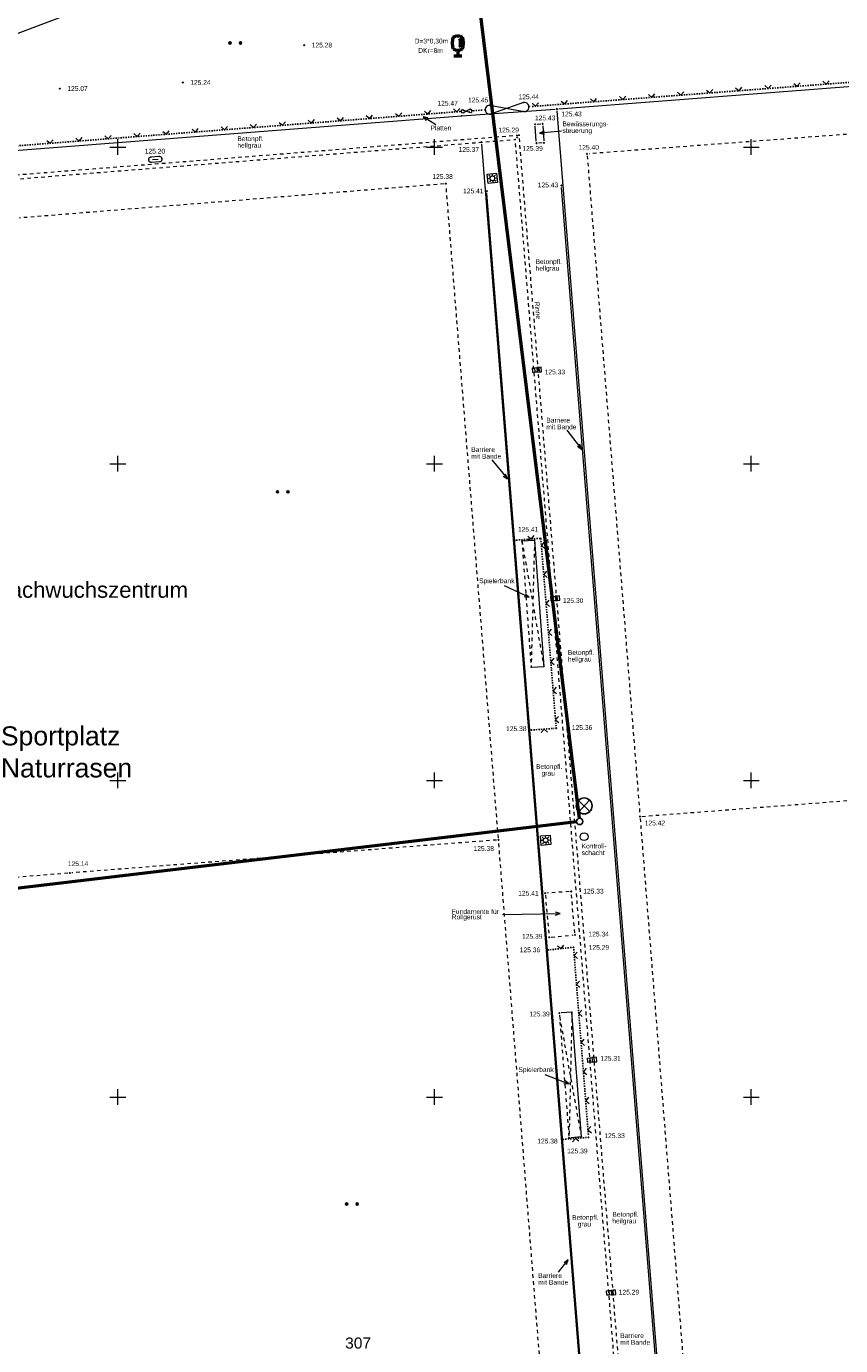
# Model space of a CAD drawing. Header units: metres. Extents: x 32377355 to 32378041, y 5707167 to 5708004.
# Tile 49 of 80: x 32377743 to 32377807, y 5707380 to 5707485. Entities that reach past the tile are written whole.
import ezdxf

# ---------------------------------------------------------------- set-up
doc = ezdxf.new("R2010")
doc.units = ezdxf.units.M
doc.header["$LTSCALE"] = 0.25
for name, pattern in [('LF1', [0]), ('LF2', [2.2, 1.1, -1.1]), ('LF33', [9.2, 0.1, 0, 9.1])]:
    doc.linetypes.add(name, pattern=pattern)
doc.layers.get('0').update_dxf_attribs({"color": 1, "linetype": 'CONTINUOUS'})
for name, color, linetype, lineweight in [('Bauwerke_ Einrichtungen_ Siedlungsf.', 201, 'CONTINUOUS', 25), ('Ebene 71', 71, 'CONTINUOUS', 0), ('Ebene 9082', 7, 'CONTINUOUS', 18), ('Flurstücke_ Grenzpunkte', 51, 'CONTINUOUS', 25), ('Neues Aufmaß Süd', 122, 'CONTINUOUS', 0), ('Text zu Ebene 9082', 66, 'CONTINUOUS', 0)]:
    doc.layers.add(name, color=color, linetype=linetype, lineweight=lineweight)
doc.styles.add('Hausnummer', font='Arial.ttf')
doc.styles.add('K 10 700 - Arial_ kursiv_ 10 pt_ Flurstücksnummer', font='Arial.ttf')
doc.styles.add('N 10  - Bezeichnungen in Bauwerke u. Einrichtungen', font='Arial.ttf')
doc.styles.add('Schrift rechtsgenei', font='Arial.ttf')

# ---------------------------------------------------------------- blocks, each defined once
blk = doc.blocks.new('*X9')
at = {"color": 7, "linetype": 'LF1', "lineweight": 18}
for p, q in [((32377800.344243, 5707525.444803), (32377800.120725, 5707525.855425)), ((32377797.318762, 5707523.255602), (32377796.424697, 5707524.898095)), ((32377794.293285, 5707521.066405), (32377793.622735, 5707522.298272)), ((32377791.26707, 5707518.876672), (32377789.480483, 5707522.16251)), ((32377785.215745, 5707514.498007), (32377782.529945, 5707519.437645)), ((32377788.241408, 5707516.68734), (32377787.124313, 5707518.741867)), ((32377779.161215, 5707510.117025), (32377775.578958, 5707516.721542)), ((32377782.18728, 5707512.306648), (32377780.62153, 5707515.19338)), ((32377773.106135, 5707505.735643), (32377768.628575, 5707514.005672)), ((32377767.048503, 5707501.352415), (32377761.680987, 5707511.290897)), ((32377776.13515, 5707507.927403), (32377774.118643, 5707511.645185)), ((32377760.957445, 5707496.955537), (32377754.786508, 5707508.548877)), ((32377770.075277, 5707503.542555), (32377767.616158, 5707508.09586)), ((32377754.60123, 5707492.88292), (32377747.978735, 5707505.811485)), ((32377764.005158, 5707499.149002), (32377761.114397, 5707504.54447)), ((32377747.49472, 5707489.328205), (32377741.530955, 5707503.34901)), ((32377740.160715, 5707486.431258), (32377735.011255, 5707500.983092)), ((32377757.866765, 5707494.823782), (32377754.613718, 5707500.98879)), ((32377732.96485, 5707484.05724), (32377728.163293, 5707498.630455)), ((32377750.943308, 5707491.053207), (32377747.904225, 5707497.83017)), ((32377725.702523, 5707481.748467), (32377721.314918, 5707496.410995)), ((32377718.501175, 5707479.63453), (32377714.318315, 5707494.28027)), ((32377743.740648, 5707487.78588), (32377741.061918, 5707494.988587)), ((32377711.319458, 5707477.57782), (32377707.247577, 5707492.281737)), ((32377736.518635, 5707485.199557), (32377734.081665, 5707492.504587)), ((32377703.997445, 5707475.50032), (32377700.293267, 5707490.3519)), ((32377729.34169, 5707482.892622), (32377727.040883, 5707490.198572)), ((32377696.547175, 5707473.892665), (32377693.228155, 5707488.918752)), ((32377722.077215, 5707480.684267), (32377719.961265, 5707488.010835)), ((32377689.18792, 5707472.322007), (32377686.05969, 5707487.563587)), ((32377681.667723, 5707470.717002), (32377679.037457, 5707486.33216)), ((32377714.93079, 5707478.603487), (32377712.84989, 5707485.93346)), ((32377707.671583, 5707476.541772), (32377705.71613, 5707483.92572)), ((32377700.214363, 5707474.67534), (32377698.51643, 5707482.15522)), ((32377692.85571, 5707473.10481), (32377691.25672, 5707480.667637)), ((32377685.549258, 5707471.545422), (32377683.988788, 5707479.23047))]:
    blk.add_line(p, q, dxfattribs=at)
blk = doc.blocks.new('S112')
at = {"color": 0, "lineweight": -2}
for p, q in [((-0.4, 0.4), (0, 0)), ((0, 0), (0.4, 0.4))]:
    blk.add_line(p, q, dxfattribs=at)
blk = doc.blocks.new('S4')
at = {"color": 0, "lineweight": -2}
blk.add_circle((0, 0), 0.5, dxfattribs=at)
blk = doc.blocks.new('S163')
at = {"lineweight": -2}
blk.add_hatch(color=0, dxfattribs=at).paths.add_polyline_path([(0, 0.031635, -1), (0, -0.031635, -1)], flags=0)
at = {"color": 0, "lineweight": -2}
blk.add_circle((0, 0), 0.031635, dxfattribs=at)
blk = doc.blocks.new('S83')
at = {"color": 0, "lineweight": -2}
for p, q in [((-0.34949, 0.012385), (-0.34541, 0.036825)), ((-0.34949, -0.012385), (-0.34949, 0.012385)), ((-0.34541, 0.036825), (-0.337365, 0.060255)), ((-0.337365, 0.060255), (-0.325575, 0.08204)), ((-0.325575, 0.08204), (-0.31036, 0.10159)), ((-0.31036, 0.10159), (-0.29213, 0.11837)), ((-0.29213, 0.11837), (-0.27139, 0.13192)), ((-0.27139, 0.13192), (-0.248705, 0.141875)), ((-0.248705, 0.141875), (-0.22469, 0.147955)), ((-0.22469, 0.147955), (-0.2, 0.15)), ((-0.2, 0.15), (0.2, 0.15)), ((-0.15, 0), (0.15, 0)), ((0.2, 0.15), (0.22469, 0.147955)), ((0.22469, 0.147955), (0.248705, 0.141875)), ((0.248705, 0.141875), (0.27139, 0.13192)), ((0.27139, 0.13192), (0.29213, 0.11837)), ((0.29213, 0.11837), (0.31036, 0.10159)), ((0.31036, 0.10159), (0.325575, 0.08204)), ((0.325575, 0.08204), (0.337365, 0.060255)), ((0.337365, 0.060255), (0.34541, 0.036825)), ((0.34541, 0.036825), (0.34949, 0.012385)), ((0.34949, 0.012385), (0.34949, -0.012385)), ((-0.34541, -0.036825), (-0.34949, -0.012385)), ((-0.337365, -0.060255), (-0.34541, -0.036825)), ((-0.325575, -0.08204), (-0.337365, -0.060255)), ((-0.31036, -0.10159), (-0.325575, -0.08204)), ((-0.29213, -0.11837), (-0.31036, -0.10159)), ((-0.27139, -0.13192), (-0.29213, -0.11837)), ((-0.248705, -0.141875), (-0.27139, -0.13192)), ((-0.22469, -0.147955), (-0.248705, -0.141875)), ((-0.2, -0.15), (-0.22469, -0.147955)), ((0.2, -0.15), (-0.2, -0.15)), ((0.22469, -0.147955), (0.2, -0.15)), ((0.248705, -0.141875), (0.22469, -0.147955)), ((0.27139, -0.13192), (0.248705, -0.141875)), ((0.29213, -0.11837), (0.27139, -0.13192)), ((0.31036, -0.10159), (0.29213, -0.11837)), ((0.325575, -0.08204), (0.31036, -0.10159)), ((0.337365, -0.060255), (0.325575, -0.08204)), ((0.34541, -0.036825), (0.337365, -0.060255)), ((0.34949, -0.012385), (0.34541, -0.036825))]:
    blk.add_line(p, q, dxfattribs=at)
for p in [(-0.35, 0), (0.35, 0)]:
    blk.add_point(p, dxfattribs=at)
blk = doc.blocks.new('S147')
at = {"color": 0, "lineweight": -2}
for p, q in [((-0.5, 0.5), (0.5, 0.5)), ((-0.5, -0.5), (-0.5, 0.5)), ((-0.25, 0), (-0.5, 0)), ((-0.175, 0.175), (-0.35, 0.35)), ((0, 0.5), (0, 0.25)), ((0.175, 0.175), (0.35, 0.35)), ((0.25, 0), (0.5, 0)), ((0.5, 0.5), (0.5, -0.5)), ((0.5, -0.5), (-0.5, -0.5)), ((-0.175, -0.175), (-0.35, -0.35)), ((0, -0.25), (0, -0.5)), ((0.175, -0.175), (0.35, -0.35))]:
    blk.add_line(p, q, dxfattribs=at)
blk.add_circle((0, 0), 0.25, dxfattribs=at)
blk = doc.blocks.new('S9', base_point=(0, -0.5))
at = {"color": 0, "lineweight": -2}
for p, q in [((-0.5, -0.5), (-0.5, 0)), ((-0.5, 0), (-0.25, 0)), ((-0.25, 0), (0, 0)), ((-0.25, 0), (-0.25, -0.5)), ((0.25, 0), (0, 0)), ((0, 0), (0, -0.5)), ((0.5, 0), (0.25, 0)), ((0.25, -0.5), (0.25, 0)), ((0.5, -0.5), (0.5, 0)), ((-0.25, -0.5), (-0.5, -0.5)), ((0, -0.5), (-0.25, -0.5)), ((0, -0.5), (0.25, -0.5)), ((0.25, -0.5), (0.5, -0.5))]:
    blk.add_line(p, q, dxfattribs=at)
blk = doc.blocks.new('Gras_ Grünanlage_ -fläche_ -land')
at = {"lineweight": -2}
h = blk.add_hatch(color=0, dxfattribs=at)
h.paths.add_polyline_path([(-0.415, 0.085, -1), (-0.415, -0.085, -1)], flags=0)
h.paths.add_polyline_path([(0.415, 0.085, -1), (0.415, -0.085, -1)], flags=0)
at = {"color": 0, "lineweight": -2}
for centre in [(-0.415, 0), (0.415, 0)]:
    blk.add_circle(centre, 0.085, dxfattribs=at)
blk = doc.blocks.new('Einsteigeschacht')
at = {"color": 0, "lineweight": -2}
for p, q in [((-0.353585, 0.353585), (0.353585, -0.353585)), ((0.353585, 0.353585), (-0.353585, -0.353585))]:
    blk.add_line(p, q, dxfattribs=at)
blk.add_circle((0, 0), 0.5, dxfattribs=at)
blk = doc.blocks.new('Laubbaum', base_point=(0, -0.5))
at = {"color": 0, "lineweight": -2}
for p, q in [((-0.25755, 0.14275), (-0.255405, 0.20252)), ((-0.255405, 0.08298), (-0.25755, 0.14275)), ((-0.255405, 0.20252), (-0.248985, 0.261985)), ((-0.248985, 0.023515), (-0.255405, 0.08298)), ((-0.248985, 0.261985), (-0.23832, 0.32084)), ((-0.23832, -0.03534), (-0.248985, 0.023515)), ((-0.23832, 0.32084), (-0.223465, 0.378775)), ((-0.223465, 0.378775), (-0.2045, 0.4355)), ((-0.2045, 0.4355), (-0.170865, 0.45636)), ((-0.170865, 0.45636), (-0.13513, 0.47336)), ((-0.13513, 0.47336), (-0.097725, 0.4863)), ((-0.097725, 0.4863), (-0.05912, 0.495015)), ((-0.05912, 0.495015), (-0.01979, 0.4994)), ((-0.01979, 0.4994), (0.01979, 0.4994)), ((0.01979, 0.4994), (0.05912, 0.495015)), ((0.05912, 0.495015), (0.097725, 0.4863)), ((0.072, 0.3585), (0.09129, 0.335215)), ((0.09129, 0.335215), (0.105485, 0.308515)), ((0.097725, 0.4863), (0.13513, 0.47336)), ((0.114, 0), (0.104515, -0.021505)), ((0.105485, 0.308515), (0.114, 0.2795)), ((0.114, 0.2795), (0.118245, 0.13975)), ((0.118245, 0.13975), (0.114, 0)), ((0.13513, 0.47336), (0.170865, 0.45636)), ((0.170865, 0.45636), (0.2045, 0.4355)), ((0.2045, 0.4355), (0.223465, 0.378775)), ((0.223465, 0.378775), (0.23832, 0.32084)), ((0.23832, 0.32084), (0.248985, 0.261985)), ((0.248985, 0.023515), (0.23832, -0.03534)), ((0.248985, 0.261985), (0.255405, 0.20252)), ((0.255405, 0.08298), (0.248985, 0.023515)), ((0.255405, 0.20252), (0.25755, 0.14275)), ((0.25755, 0.14275), (0.255405, 0.08298)), ((-0.223465, -0.093275), (-0.23832, -0.03534)), ((-0.2045, -0.15), (-0.223465, -0.093275)), ((-0.17082, -0.170725), (-0.2045, -0.15)), ((0.1905, -0.5), (-0.1905, -0.5)), ((-0.135065, -0.187615), (-0.17082, -0.170725)), ((-0.097665, -0.200465), (-0.135065, -0.187615)), ((-0.05908, -0.20912), (-0.097665, -0.200465)), ((-0.019775, -0.213475), (-0.05908, -0.20912)), ((0.019775, -0.213475), (-0.019775, -0.213475)), ((0, -0.2205), (0, -0.5)), ((0.05908, -0.20912), (0.019775, -0.213475)), ((0.097665, -0.200465), (0.05908, -0.20912)), ((0.09082, -0.04061), (0.0735, -0.0565)), ((0.104515, -0.021505), (0.09082, -0.04061)), ((0.135065, -0.187615), (0.097665, -0.200465)), ((0.17082, -0.170725), (0.135065, -0.187615)), ((0.2045, -0.15), (0.17082, -0.170725)), ((0.223465, -0.093275), (0.2045, -0.15)), ((0.23832, -0.03534), (0.223465, -0.093275))]:
    blk.add_line(p, q, dxfattribs=at)
blk = doc.blocks.new('Grenzpunkt mit Abmarkung')
at = {"color": 0, "lineweight": -2}
blk.add_circle((0, 0), 0.5, dxfattribs=at)

msp = doc.modelspace()

# ---------------------------------------------------------------- linework, layer by layer
at = {"layer": 'Ebene 71', "color": 7, "linetype": 'Continuous', "lineweight": 9}
for p, q in [((32377749.999722, 5707474.372003), (32377749.999722, 5707475.622003)), ((32377774.999722, 5707474.372003), (32377774.999722, 5707475.622003)), ((32377799.999722, 5707474.372003), (32377799.999722, 5707475.622003)), ((32377749.374722, 5707474.997003), (32377750.624722, 5707474.997003)), ((32377774.374722, 5707474.997003), (32377775.624722, 5707474.997003)), ((32377799.374722, 5707474.997003), (32377800.624722, 5707474.997003)), ((32377749.999722, 5707449.372003), (32377749.999722, 5707450.622003)), ((32377774.999722, 5707449.372003), (32377774.999722, 5707450.622003)), ((32377799.999722, 5707449.372003), (32377799.999722, 5707450.622003)), ((32377749.374722, 5707449.997003), (32377750.624722, 5707449.997003)), ((32377774.374722, 5707449.997003), (32377775.624722, 5707449.997003)), ((32377799.374722, 5707449.997003), (32377800.624722, 5707449.997003)), ((32377749.999722, 5707424.372003), (32377749.999722, 5707425.622003)), ((32377774.999722, 5707424.372003), (32377774.999722, 5707425.622003)), ((32377799.999722, 5707424.372003), (32377799.999722, 5707425.622003)), ((32377749.374722, 5707424.997003), (32377750.624722, 5707424.997003)), ((32377774.374722, 5707424.997003), (32377775.624722, 5707424.997003)), ((32377799.374722, 5707424.997003), (32377800.624722, 5707424.997003)), ((32377749.999722, 5707399.372003), (32377749.999722, 5707400.622003)), ((32377774.999722, 5707399.372003), (32377774.999722, 5707400.622003)), ((32377799.999722, 5707399.372003), (32377799.999722, 5707400.622003)), ((32377749.374722, 5707399.997003), (32377750.624722, 5707399.997003)), ((32377774.374722, 5707399.997003), (32377775.624722, 5707399.997003)), ((32377799.374722, 5707399.997003), (32377800.624722, 5707399.997003))]:
    msp.add_line(p, q, dxfattribs=at)
at = {"layer": 'Flurstücke_ Grenzpunkte', "color": 7, "linetype": 'Continuous', "lineweight": 50}
for p, q in [((32377778.476218, 5707486.658867), (32377786.422225, 5707422.004135)), ((32377786.20447, 5707421.726475), (32377699.755973, 5707411.444528))]:
    msp.add_line(p, q, dxfattribs=at)
at = {"layer": 'Neues Aufmaß Süd', "color": 7, "linetype": 'LF1', "lineweight": 18}
for p, q in [((32377747.55394, 5707486.008073, 125.072), (32377740.360503, 5707483.309933, 125.006)), ((32377784.813823, 5707478.010887, 125.432), (32377856.31162, 5707483.562115, 124.86)), ((32377782.024533, 5707478.500347), (32377779.42117, 5707477.600455)), ((32377704.725543, 5707471.84993), (32377777.12575, 5707477.459122)), ((32377777.12575, 5707477.459122), (32377784.507553, 5707477.988027)), ((32377777.291768, 5707477.920747), (32377777.766675, 5707477.751255)), ((32377777.753697, 5707477.950792), (32377777.304745, 5707477.721212)), ((32377779.36809, 5707478.298287), (32377782.077613, 5707477.802515)), ((32377793.62944, 5707366.224073, 125.43), (32377784.673003, 5707477.84593, 125.433)), ((32377783.032935, 5707475.457185, 125.395), (32377782.94951, 5707476.641817, 125.414)), ((32377783.09202, 5707476.80402, 125.42), (32377783.380425, 5707476.820985, 125.428)), ((32377783.5443, 5707476.676805, 125.43), (32377783.627143, 5707475.4772, 125.413)), ((32377778.71108, 5707475.225782, 125.371), (32377787.46046, 5707365.989075, 125.368)), ((32377783.484245, 5707475.318835, 125.406), (32377783.197198, 5707475.30917, 125.398)), ((32377787.316495, 5707368.985077, 125.392), (32377779.138948, 5707471.359927, 125.414)), ((32377793.52745, 5707365.829072, 125.446), (32377785.031993, 5707471.81093, 125.428)), ((32377781.895445, 5707443.896955), (32377782.892588, 5707443.969585)), ((32377782.892588, 5707443.969585), (32377783.618895, 5707433.99817)), ((32377782.621755, 5707433.92554), (32377783.618895, 5707433.99817)), ((32377785.84349, 5707406.70057), (32377784.99982, 5707406.634915)), ((32377786.61049, 5707396.84457), (32377785.84349, 5707406.70057)), ((32377786.61049, 5707396.84457), (32377785.76682, 5707396.778915))]:
    msp.add_line(p, q, dxfattribs=at)
at = {"layer": 'Neues Aufmaß Süd', "color": 7, "linetype": 'LF33', "lineweight": 25}
for p, q in [((32377861.3776, 5707484.185355, 125.02), (32377782.602955, 5707478.19341, 125.442)), ((32377704.348228, 5707472.171663), (32377777.011482, 5707477.801242)), ((32377778.047098, 5707477.868642, 125.509), (32377778.842523, 5707477.910895, 125.457)), ((32377781.452585, 5707443.96494), (32377783.383895, 5707444.105615)), ((32377783.383895, 5707444.105615), (32377784.588663, 5707429.268198)), ((32377782.802878, 5707428.984157, 125.377), (32377784.447935, 5707429.103982, 125.361)), ((32377784.107435, 5707411.627137, 125.353), (32377785.81801, 5707411.807867, 125.296)), ((32377785.982805, 5707411.670915, 125.291), (32377787.143638, 5707396.965087, 125.327)), ((32377787.00261, 5707396.800235, 125.331), (32377785.304832, 5707396.669767, 125.375))]:
    msp.add_line(p, q, dxfattribs=at)
at = {"layer": 'Neues Aufmaß Süd', "color": 7, "linetype": 'LF2', "lineweight": 18}
for p, q in [((32377821.226592, 5707477.030465, 125.136), (32377787.19185, 5707474.466537, 125.401)), ((32377704.681115, 5707469.851425), (32377781.67584, 5707475.945442)), ((32377705.036327, 5707469.548577), (32377781.373603, 5707475.59056)), ((32377790.488297, 5707363.163673), (32377781.373603, 5707475.59056)), ((32377790.7943, 5707363.57506), (32377781.67584, 5707475.945442)), ((32377787.050942, 5707474.301925, 125.402), (32377791.2025, 5707422.300077, 125.418)), ((32377775.746653, 5707472.08771, 125.375), (32377742.20479, 5707469.394292, 125.145)), ((32377780.03646, 5707420.456075, 125.382), (32377775.911982, 5707471.94693, 125.376)), ((32377781.895445, 5707443.896955), (32377783.618895, 5707433.99817)), ((32377781.895445, 5707443.896955), (32377782.621755, 5707433.92554)), ((32377782.892588, 5707443.969585), (32377782.621755, 5707433.92554)), ((32377791.367833, 5707422.158767, 125.417), (32377824.94961, 5707424.739237, 125.146)), ((32377791.22687, 5707421.99392, 125.418), (32377795.349573, 5707370.047082, 125.413)), ((32377779.895615, 5707420.291157, 125.381), (32377746.370827, 5707417.697845, 125.143)), ((32377784.140572, 5707368.738083, 125.376), (32377780.06087, 5707420.14992, 125.382)), ((32377746.06466, 5707417.673615, 125.141), (32377712.621783, 5707414.967388, 124.859)), ((32377785.626442, 5707416.21265, 125.338), (32377783.884, 5707416.106352, 125.4)), ((32377786.072013, 5707412.96095, 125.34), (32377785.79343, 5707416.069052, 125.332)), ((32377783.744927, 5707415.944098, 125.405), (32377784.040515, 5707412.762905, 125.393)), ((32377784.20756, 5707412.624902, 125.388), (32377785.932883, 5707412.793103, 125.344)), ((32377785.84349, 5707406.70057), (32377785.617272, 5707396.920522)), ((32377784.858635, 5707406.469902, 125.394), (32377785.601808, 5707396.9201, 125.392)), ((32377786.61049, 5707396.84457), (32377784.87398, 5707406.471877))]:
    msp.add_line(p, q, dxfattribs=at)
at = {"layer": 'Neues Aufmaß Süd', "color": 7, "linetype": 'Continuous', "lineweight": 18}
for points in [[(32377775.089785, 5707476.763475), (32377774.0937, 5707477.383765)], [(32377774.4781, 5707477.291643), (32377774.0937, 5707477.383765), (32377774.345948, 5707477.079428)], [(32377785.017772, 5707476.260533), (32377783.280765, 5707476.090785)], [(32377783.64183, 5707476.251665), (32377783.280765, 5707476.090785), (32377783.666145, 5707476.00285)], [(32377785.43967, 5707452.633145), (32377786.609305, 5707451.158932)], [(32377786.278305, 5707451.37501), (32377786.609305, 5707451.158932), (32377786.474153, 5707451.530395)], [(32377779.523758, 5707450.314383), (32377780.751855, 5707448.814187)], [(32377780.41759, 5707449.025178), (32377780.751855, 5707448.814187), (32377780.611038, 5707449.183537)], [(32377780.49783, 5707440.37441), (32377782.470823, 5707439.45744)], [(32377782.078072, 5707439.502135), (32377782.470823, 5707439.45744), (32377782.18344, 5707439.728845)], [(32377780.372127, 5707414.405025), (32377784.92428, 5707414.47924)], [(32377784.551368, 5707414.348145), (32377784.92428, 5707414.47924), (32377784.547293, 5707414.598113)], [(32377783.698755, 5707401.782308), (32377785.592523, 5707401.041242)], [(32377785.197758, 5707401.06149), (32377785.592523, 5707401.041242), (32377785.28886, 5707401.2943)], [(32377784.789355, 5707386.162732), (32377785.552012, 5707387.142465)], [(32377785.4203, 5707386.76977), (32377785.552012, 5707387.142465), (32377785.223025, 5707386.923335)]]:
    msp.add_lwpolyline(points, dxfattribs=at)
at = {"layer": 'Neues Aufmaß Süd', "color": 7, "linetype": 'LF1', "lineweight": 18}
for centre, radius, start, end in [((32377782.097803, 5707478.154988), 0.353047, 266.72170966, 101.97800866), ((32377777.22343, 5707477.816112), 0.124974, 56.85130032, 310.59109432), ((32377777.835012, 5707477.85589), 0.124974, 236.85105798, 130.59085198), ((32377779.3479, 5707477.945817), 0.353048, 86.72159601, 281.97789601)]:
    msp.add_arc(centre, radius, start, end, dxfattribs=at)
at = {"layer": 'Neues Aufmaß Süd', "color": 7, "lineweight": 18}
for p in [(32377782.024533, 5707478.500347), (32377777.12575, 5707477.459122), (32377777.291768, 5707477.920747), (32377777.304745, 5707477.721212), (32377777.753697, 5707477.950792), (32377777.766675, 5707477.751255), (32377779.36809, 5707478.298287), (32377779.42117, 5707477.600455), (32377782.077613, 5707477.802515), (32377781.373603, 5707475.59056), (32377781.67584, 5707475.945442), (32377783.383895, 5707444.105615), (32377781.452585, 5707443.96494), (32377781.895445, 5707443.896955), (32377782.892588, 5707443.969585), (32377782.621755, 5707433.92554), (32377783.618895, 5707433.99817), (32377785.84349, 5707406.70057), (32377786.61049, 5707396.84457)]:
    msp.add_point(p, dxfattribs=at)

# ---------------------------------------------------------------- block references
at = {"layer": 'Ebene 9082', "color": 116, "lineweight": 50, "true_color": 0x008230, "xscale": 1.625, "yscale": 1.625, "zscale": 1.625}
msp.add_blockref('Laubbaum', (32377776.835723, 5707482.159002, 125.454), dxfattribs=at)
at = {"layer": 'Ebene 9082', "color": 116, "lineweight": 25, "true_color": 0x008230}
for p in [(32377759.266725, 5707483.20511), (32377763.020045, 5707447.77207), (32377768.477493, 5707391.56077)]:
    msp.add_blockref('Gras_ Grünanlage_ -fläche_ -land', p, dxfattribs=at)
at = {"layer": 'Ebene 9082', "color": 7, "lineweight": 25, "xscale": 1.25, "yscale": 1.25, "zscale": 1.25, "rotation": 1.75}
msp.add_blockref('Einsteigeschacht', (32377786.809728, 5707422.982227), dxfattribs=at)
at = {"layer": 'Flurstücke_ Grenzpunkte', "color": 7, "lineweight": 25, "xscale": 0.5, "yscale": 0.5, "zscale": 0.5}
msp.add_blockref('Grenzpunkt mit Abmarkung', (32377786.452723, 5707421.756002), dxfattribs=at)
at = {"layer": 'Neues Aufmaß Süd', "color": 7, "lineweight": 18}
msp.add_blockref('*X9', (0, 0), dxfattribs=at)
at = {"layer": 'Neues Aufmaß Süd', "color": 7, "lineweight": 25}
for p, xscale, yscale, zscale in [((32377764.713723, 5707483.041002, 125.285), 0.88, 0.88, 0.88), ((32377745.428723, 5707479.612002, 125.068), 0.88, 0.88, 0.88), ((32377755.127723, 5707480.094003, 125.244), 0.88, 0.88, 0.88), ((32377777.098723, 5707477.808002, 125.473), 0.5, 0.5, 0.5), ((32377777.959723, 5707477.864002, 125.515), 0.5, 0.5, 0.5), ((32377778.995868, 5707477.91904, 125.447), 0.88, 0.88, 0.88), ((32377782.449833, 5707478.181765, 125.443), 0.88, 0.88, 0.88), ((32377784.660723, 5707477.999002, 125.433), 0.88, 0.88, 0.88), ((32377782.938723, 5707476.795002, 125.416), 0.88, 0.88, 0.88), ((32377783.533723, 5707476.830002, 125.432), 0.88, 0.88, 0.88), ((32377778.69882, 5707475.378855, 125.371), 0.88, 0.88, 0.88), ((32377781.524723, 5707475.768002, 125.294), 0.88, 0.88, 0.88), ((32377783.637722, 5707475.324002, 125.411), 0.88, 0.88, 0.88), ((32377783.043722, 5707475.304003, 125.393), 0.88, 0.88, 0.88), ((32377787.038723, 5707474.455002, 125.402), 0.88, 0.88, 0.88), ((32377775.899723, 5707472.100003, 125.376), 0.88, 0.88, 0.88), ((32377779.126722, 5707471.513002, 125.414), 0.88, 0.88, 0.88), ((32377785.019723, 5707471.964003, 125.428), 0.88, 0.88, 0.88), ((32377782.400722, 5707444.034002, 125.414), 0.88, 0.88, 0.88), ((32377782.649723, 5707428.973002, 125.379), 0.88, 0.88, 0.88), ((32377784.60109, 5707429.115137, 125.359), 0.88, 0.88, 0.88), ((32377791.214722, 5707422.147002, 125.418), 0.88, 0.88, 0.88), ((32377780.048723, 5707420.303002, 125.382), 0.88, 0.88, 0.88), ((32377746.217723, 5707417.686002, 125.142), 0.88, 0.88, 0.88), ((32377783.730723, 5707416.097002, 125.406), 0.88, 0.88, 0.88), ((32377785.779723, 5707416.222002, 125.332), 0.88, 0.88, 0.88), ((32377784.054722, 5707412.610003, 125.392), 0.88, 0.88, 0.88), ((32377785.970723, 5707411.824002, 125.291), 0.88, 0.88, 0.88), ((32377786.085723, 5707412.808002, 125.34), 0.88, 0.88, 0.88), ((32377783.954723, 5707411.611003, 125.358), 0.88, 0.88, 0.88), ((32377784.846723, 5707406.623003, 125.394), 0.88, 0.88, 0.88), ((32377785.151723, 5707396.658002, 125.379), 0.88, 0.88, 0.88), ((32377785.613722, 5707396.767002, 125.392), 0.88, 0.88, 0.88), ((32377787.155723, 5707396.812002, 125.327), 0.88, 0.88, 0.88)]:
    msp.add_blockref('S163', p, dxfattribs=dict(at, xscale=xscale, yscale=yscale, zscale=zscale))
at = {"layer": 'Neues Aufmaß Süd', "color": 7, "lineweight": 18}
for name, p, xscale, yscale, zscale, rotation in [('S112', (32377796.738223, 5707479.2686, 125.366), 0.625, 0.625, 0.625, 4.35), ('S112', (32377799.031598, 5707479.443045, 125.354), 0.625, 0.625, 0.625, 4.35), ('S112', (32377801.324975, 5707479.61749, 125.342), 0.625, 0.625, 0.625, 4.35), ('S112', (32377803.61835, 5707479.791932, 125.33), 0.625, 0.625, 0.625, 4.35), ('S112', (32377805.911725, 5707479.966377, 125.317), 0.625, 0.625, 0.625, 4.35), ('S112', (32377782.977973, 5707478.221937, 125.44), 0.625, 0.625, 0.625, 4.35), ('S112', (32377785.271348, 5707478.39638, 125.428), 0.625, 0.625, 0.625, 4.35), ('S112', (32377787.564723, 5707478.570825, 125.416), 0.625, 0.625, 0.625, 4.35), ('S112', (32377789.858098, 5707478.74527, 125.403), 0.625, 0.625, 0.625, 4.35), ('S112', (32377792.151473, 5707478.919712, 125.391), 0.625, 0.625, 0.625, 4.35), ('S112', (32377794.444848, 5707479.094158, 125.379), 0.625, 0.625, 0.625, 4.35), ('S112', (32377769.884365, 5707477.24907), 0.625, 0.625, 0.625, 4.431), ('S112', (32377772.177492, 5707477.42673), 0.625, 0.625, 0.625, 4.431), ('S112', (32377774.47062, 5707477.60439), 0.625, 0.625, 0.625, 4.431), ('S112', (32377776.76375, 5707477.78205), 0.625, 0.625, 0.625, 4.431), ('S112', (32377756.125595, 5707476.18311), 0.625, 0.625, 0.625, 4.431), ('S112', (32377758.418722, 5707476.36077), 0.625, 0.625, 0.625, 4.431), ('S112', (32377760.711853, 5707476.53843), 0.625, 0.625, 0.625, 4.431), ('S112', (32377763.00498, 5707476.71609), 0.625, 0.625, 0.625, 4.431), ('S112', (32377765.298108, 5707476.89375), 0.625, 0.625, 0.625, 4.431), ('S112', (32377767.591238, 5707477.07141), 0.625, 0.625, 0.625, 4.431), ('S112', (32377744.659955, 5707475.29481), 0.625, 0.625, 0.625, 4.431), ('S112', (32377746.953083, 5707475.47247), 0.625, 0.625, 0.625, 4.431), ('S112', (32377749.24621, 5707475.65013), 0.625, 0.625, 0.625, 4.431), ('S112', (32377751.53934, 5707475.82779), 0.625, 0.625, 0.625, 4.431), ('S112', (32377753.832468, 5707476.00545), 0.625, 0.625, 0.625, 4.431), ('S83', (32377752.963723, 5707474.022002, 125.196), 1.5, 1.5, 1.5, 4.32), ('S147', (32377779.567722, 5707472.528002, 125.398), 0.75, 0.75, 0.75, 5.927), ('S9', (32377783.100722, 5707457.234002, 125.326), 0.7, 0.7, 0.7, 4.639), ('S112', (32377782.63836, 5707444.05131), 0.625, 0.625, 0.625, 4.166000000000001), ('S112', (32377783.429873, 5707443.539352), 0.625, 0.625, 0.625, 274.643), ('S112', (32377783.616018, 5707441.246898), 0.625, 0.625, 0.625, 274.643), ('S112', (32377783.80216, 5707438.954443), 0.625, 0.625, 0.625, 274.643), ('S9', (32377784.544723, 5707439.186002, 125.305), 0.7, 0.7, 0.7, 4.639), ('S112', (32377783.988302, 5707436.661988), 0.625, 0.625, 0.625, 274.643), ('S112', (32377784.174445, 5707434.369532), 0.625, 0.625, 0.625, 274.643), ('S112', (32377784.360588, 5707432.077077), 0.625, 0.625, 0.625, 274.643), ('S112', (32377784.54673, 5707429.784622), 0.625, 0.625, 0.625, 274.643), ('S112', (32377783.65034, 5707429.045885, 125.369), 0.625, 0.625, 0.625, 184.166), ('S147', (32377783.766723, 5707420.270003, 125.416), 0.75, 0.75, 0.75, 4.289), ('S112', (32377784.987583, 5707411.720127, 125.324), 0.625, 0.625, 0.625, 6.032), ('S112', (32377786.022213, 5707411.171683, 125.293), 0.625, 0.625, 0.625, 274.514), ('S112', (32377786.203205, 5707408.878815, 125.298), 0.625, 0.625, 0.625, 274.514), ('S112', (32377786.384197, 5707406.585947, 125.304), 0.625, 0.625, 0.625, 274.514), ('S112', (32377786.565188, 5707404.29308, 125.309), 0.625, 0.625, 0.625, 274.514), ('S9', (32377787.454723, 5707402.759003, 125.31), 0.7, 0.7, 0.7, 4.639), ('S112', (32377786.74618, 5707402.000212, 125.315), 0.625, 0.625, 0.625, 274.514), ('S112', (32377786.927173, 5707399.707345, 125.32), 0.625, 0.625, 0.625, 274.514), ('S112', (32377787.108165, 5707397.414478, 125.326), 0.625, 0.625, 0.625, 274.514), ('S112', (32377786.128795, 5707396.733085, 125.354), 0.625, 0.625, 0.625, 184.395), ('S9', (32377788.957722, 5707384.379002, 125.294), 0.7, 0.7, 0.7, 4.639)]:
    msp.add_blockref(name, p, dxfattribs=dict(at, xscale=xscale, yscale=yscale, zscale=zscale, rotation=rotation))
at = {"layer": 'Neues Aufmaß Süd', "color": 7, "lineweight": 18, "xscale": 0.625, "yscale": 0.625, "zscale": 0.625}
msp.add_blockref('S4', (32377786.80521, 5707420.553302), dxfattribs=at)

# ---------------------------------------------------------------- texts
at = {"layer": 'Bauwerke_ Einrichtungen_ Siedlungsf.', "color": 7, "lineweight": 50, "insert": (32377737.105597, 5707439.397002), "char_height": 1.25, "attachment_point": 7, "line_spacing_factor": 0.69, "style": 'N 10  - Bezeichnungen in Bauwerke u. Einrichtungen'}
msp.add_mtext('VfL Nachwuchszentrum', dxfattribs=at)
at = {"layer": 'Flurstücke_ Grenzpunkte', "color": 7, "lineweight": 35, "insert": (32377767.946848, 5707380.129002), "char_height": 0.875, "attachment_point": 7, "line_spacing_factor": 0.69, "style": 'K 10 700 - Arial_ kursiv_ 10 pt_ Flurstücksnummer'}
msp.add_mtext('307', dxfattribs=at)
at = {"layer": 'Neues Aufmaß Süd', "color": 7, "lineweight": 18, "attachment_point": 7, "line_spacing_factor": 0.69}
for s, insert, char_height, style in [('D=3*0,30m', (32377773.429412, 5707483.10365), 0.3775, 'Schrift rechtsgenei'), ('DKr=8m', (32377773.709148, 5707482.422862), 0.3775, 'Schrift rechtsgenei'), ('Platten', (32377774.683442, 5707476.310475), 0.3775, 'Schrift rechtsgenei'), ('Barriere', (32377783.822175, 5707453.237145), 0.3775, 'Schrift rechtsgenei'), ('mit Bande', (32377783.822175, 5707452.708645), 0.3775, 'Schrift rechtsgenei'), ('Barriere', (32377777.892928, 5707450.918383), 0.3775, 'Schrift rechtsgenei'), ('mit Bande', (32377777.892928, 5707450.389883), 0.3775, 'Schrift rechtsgenei'), ('Spielerbank', (32377778.52326, 5707440.44991), 0.3775, 'Schrift rechtsgenei'), ('Sportplatz', (32377740.771613, 5707427.308635), 1.5, 'Hausnummer'), ('Naturrasen', (32377740.771613, 5707425.208635), 1.5, 'Hausnummer'), ('Betonpfl.', (32377783.007468, 5707425.793545), 0.3775, 'Schrift rechtsgenei'), ('   grau', (32377783.007468, 5707425.265045), 0.3775, 'Schrift rechtsgenei'), ('Kontroll-', (32377786.606922, 5707419.620637), 0.3775, 'Schrift rechtsgenei'), ('schacht', (32377786.606922, 5707419.092137), 0.3775, 'Schrift rechtsgenei'), ('Fundamente für ', (32377776.355905, 5707414.447173), 0.3775, 'Schrift rechtsgenei'), ('Rollgerüst', (32377776.355905, 5707413.918673), 0.3775, 'Schrift rechtsgenei'), ('Spielerbank', (32377781.617475, 5707401.857808), 0.3775, 'Schrift rechtsgenei'), ('Betonpfl.', (32377785.856697, 5707390.196145), 0.3775, 'Schrift rechtsgenei'), ('   grau', (32377785.856697, 5707389.667645), 0.3775, 'Schrift rechtsgenei'), ('Barriere', (32377783.179768, 5707385.709732), 0.3775, 'Schrift rechtsgenei'), ('mit Bande', (32377783.179768, 5707385.181232), 0.3775, 'Schrift rechtsgenei'), ('mit Bande', (32377789.64987, 5707380.439342), 0.3775, 'Schrift rechtsgenei'), ('Barriere', (32377789.64987, 5707380.967842), 0.3775, 'Schrift rechtsgenei')]:
    msp.add_mtext(s, dxfattribs=dict(at, insert=insert, char_height=char_height, style=style))
at = {"layer": 'Neues Aufmaß Süd', "color": 7, "lineweight": 18, "char_height": 0.3775, "attachment_point": 7, "line_spacing_factor": 0.69, "style": 'Schrift rechtsgenei'}
for s, insert, rotation in [('steuerung', (32377785.092542, 5707476.000195), 359.83934241), ('Bewässerungs-', (32377785.094025, 5707476.528692), 359.83934241), ('hellgrau', (32377759.439883, 5707474.821658), 0.26350433), ('Betonpfl.', (32377759.43745, 5707475.350152), 0.26350433), ('Betonpfl.', (32377782.974105, 5707465.647618), 0.26350433), ('hellgrau', (32377782.976535, 5707465.119125), 0.26350433), ('Rinne', (32377782.88514, 5707462.76901), 275.71193291), ('hellgrau', (32377785.521575, 5707434.261168), 0.26350433), ('Betonpfl.', (32377785.519145, 5707434.78966), 0.26350433), ('hellgrau', (32377789.03595, 5707389.906405), 0.26350433), ('Betonpfl.', (32377789.03352, 5707390.4349), 0.26350433)]:
    msp.add_mtext(s, dxfattribs=dict(at, insert=insert, rotation=rotation))
at = {"layer": 'Text zu Ebene 9082', "color": 7, "lineweight": 18, "char_height": 0.3775, "attachment_point": 7, "line_spacing_factor": 0.69, "style": 'Schrift rechtsgenei'}
for s, insert in [('125.28', (32377765.302623, 5707482.852253, 125.285)), ('125.07', (32377746.017623, 5707479.423252, 125.068)), ('125.24', (32377755.716623, 5707479.905252, 125.244)), ('125.47', (32377775.229155, 5707478.260168, 125.473)), ('125.45', (32377777.636545, 5707478.516277, 125.447)), ('125.44', (32377781.629715, 5707478.770665, 125.443)), ('125.43', (32377782.925967, 5707477.100942, 125.432)), ('125.43', (32377785.008435, 5707477.411602, 125.433)), ('125.29', (32377780.044962, 5707476.146012, 125.294)), ('125.20', (32377752.127358, 5707474.477765, 125.196)), ('125.37', (32377776.89935, 5707474.60922, 125.371)), ('125.39', (32377781.936, 5707474.692773, 125.393)), ('125.40', (32377786.363178, 5707474.78099, 125.402)), ('125.38', (32377774.828325, 5707472.47662, 125.376)), ('125.43', (32377783.147795, 5707471.812227, 125.428)), ('125.41', (32377777.25104, 5707471.33778, 125.414)), ('125.33', (32377783.689622, 5707457.045253, 125.326)), ('125.41', (32377781.580603, 5707444.622902, 125.414)), ('125.30', (32377785.133623, 5707438.997252, 125.305)), ('125.38', (32377780.645105, 5707428.884267, 125.379)), ('125.36', (32377785.836298, 5707428.97752, 125.359)), ('125.42', (32377791.583937, 5707421.44052, 125.418)), ('125.38', (32377778.074818, 5707419.42495, 125.382)), ('125.14', (32377746.05926, 5707418.226925, 125.142)), ('125.41', (32377781.602678, 5707415.894295, 125.406)), ('125.33', (32377786.735847, 5707416.055255, 125.332)), ('125.39', (32377781.90589, 5707412.491345, 125.392)), ('125.34', (32377787.149797, 5707412.669785, 125.34)), ('125.36', (32377781.725585, 5707411.422252, 125.358)), ('125.29', (32377787.167282, 5707411.620665, 125.291)), ('125.39', (32377782.481175, 5707406.35822, 125.394)), ('125.31', (32377788.088248, 5707402.860715, 125.31)), ('125.33', (32377788.40382, 5707396.751818, 125.327)), ('125.38', (32377783.107572, 5707396.328595, 125.379)), ('125.39', (32377785.468028, 5707395.548942, 125.392)), ('125.29', (32377789.534675, 5707384.404388, 125.294))]:
    msp.add_mtext(s, dxfattribs=dict(at, insert=insert))

doc.saveas('drawing.dxf')
